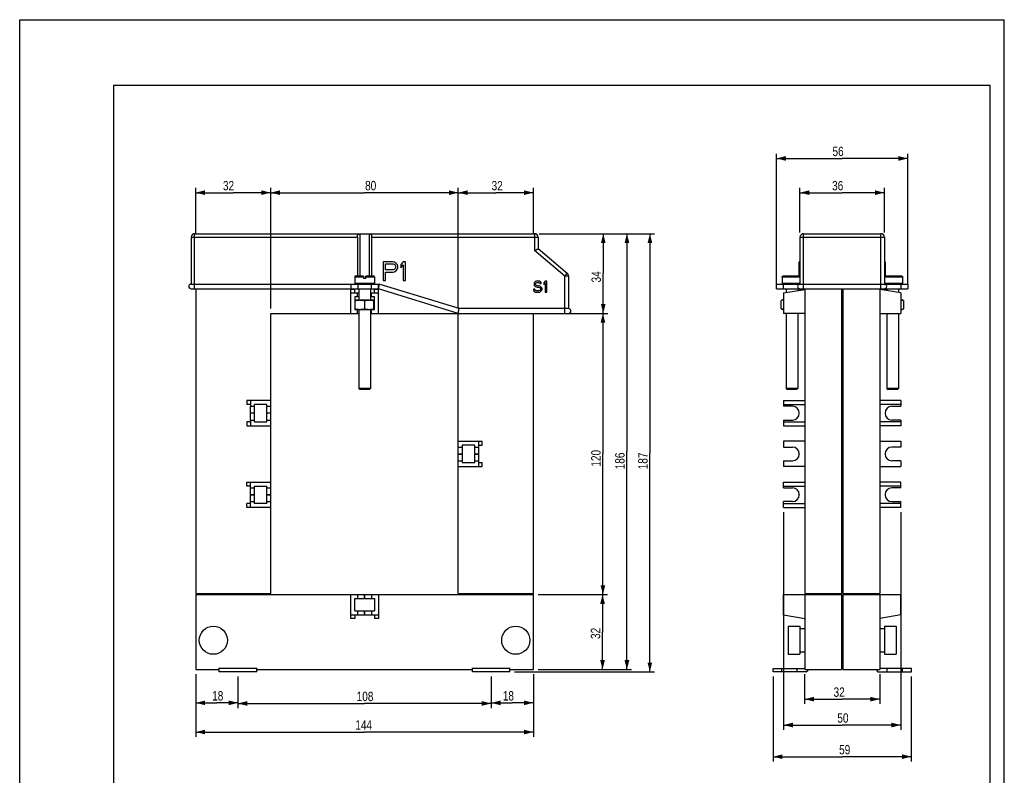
# Model space of a CAD drawing. Extents: x 0 to 210, y 0 to 297.
# Tile 5 of 5: x 0 to 210, y 136 to 297. Entities that reach past the tile are written whole.
import ezdxf

# ---------------------------------------------------------------- set-up
doc = ezdxf.new("R2010")
doc.units = 0
doc.header["$LTSCALE"] = 19.36
doc.header["$MEASUREMENT"] = 0
doc.layers.get('0').update_dxf_attribs({"linetype": 'CONTINUOUS'})
doc.styles.get("Standard").update_dxf_attribs({"font": 'txt', "width": 0.8})
doc.dimstyles.new('DIMSTYLE_1', dxfattribs={"dimtxt": 2, "dimasz": 2, "dimexe": 0.18, "dimexo": 0.0625, "dimgap": 0.09, "dimtad": 1, "dimlfac": 2, "dimtxsty": 'STANDARD', "dimcen": 0.09, "dimazin": 3, "dimtp": 0.01, "dimtm": 0.01, "dimtfac": 1, "dimtofl": 0, "dimtmove": 0, "dimatfit": 3, "dimtolj": 1})

# ---------------------------------------------------------------- blocks, each defined once
blk = doc.blocks.new('*D0')
at = {"color": 2, "linetype": 'CONTINUOUS'}
for p, q in [((37.55, 251.34), (37.55, 261.09)), ((53.55, 235.34), (53.55, 261.09)), ((37.55, 260.09), (45.55, 260.09)), ((53.55, 260.09), (45.55, 260.09))]:
    blk.add_line(p, q, dxfattribs=at)
for points in [[(39.55, 260.59), (37.55, 260.09), (39.55, 259.59)], [(51.55, 259.59), (53.55, 260.09), (51.55, 260.59)]]:
    blk.add_solid(points, dxfattribs=at)
at = {"color": 2, "linetype": 'CONTINUOUS', "width": 0.8}
blk.add_text('32', height=2, dxfattribs=at).set_placement((43.35, 260.59))
blk = doc.blocks.new('*D1')
at = {"color": 2, "linetype": 'CONTINUOUS'}
for p, q in [((53.55, 235.34), (53.55, 261.09)), ((93.55, 235.34), (93.55, 261.09)), ((53.55, 260.09), (73.55, 260.09)), ((93.55, 260.09), (73.55, 260.09))]:
    blk.add_line(p, q, dxfattribs=at)
for points in [[(55.55, 260.59), (53.55, 260.09), (55.55, 259.59)], [(91.55, 259.59), (93.55, 260.09), (91.55, 260.59)]]:
    blk.add_solid(points, dxfattribs=at)
at = {"color": 2, "linetype": 'CONTINUOUS', "width": 0.8}
blk.add_text('80', height=2, dxfattribs=at).set_placement((73.67, 260.59))
blk = doc.blocks.new('*D2')
at = {"color": 2, "linetype": 'CONTINUOUS'}
for p, q in [((93.55, 235.34), (93.55, 261.09)), ((109.55, 251.34), (109.55, 261.09)), ((93.55, 260.09), (101.55, 260.09)), ((109.55, 260.09), (101.55, 260.09))]:
    blk.add_line(p, q, dxfattribs=at)
for points in [[(95.55, 260.59), (93.55, 260.09), (95.55, 259.59)], [(107.55, 259.59), (109.55, 260.09), (107.55, 260.59)]]:
    blk.add_solid(points, dxfattribs=at)
at = {"color": 2, "linetype": 'CONTINUOUS', "width": 0.8}
blk.add_text('32', height=2, dxfattribs=at).set_placement((100.65, 260.59))
blk = doc.blocks.new('*D3')
at = {"color": 2, "linetype": 'CONTINUOUS'}
for p, q in [((161.42, 240.59), (161.42, 268.39)), ((161.42, 267.39), (175.42, 267.39)), ((189.42, 267.39), (175.42, 267.39)), ((189.42, 240.59), (189.42, 268.39))]:
    blk.add_line(p, q, dxfattribs=at)
for points in [[(163.42, 267.89), (161.42, 267.39), (163.42, 266.89)], [(187.42, 266.89), (189.42, 267.39), (187.42, 267.89)]]:
    blk.add_solid(points, dxfattribs=at)
at = {"color": 2, "linetype": 'CONTINUOUS', "width": 0.8}
blk.add_text('56', height=2, dxfattribs=at).set_placement((173.35, 267.89))
blk = doc.blocks.new('*D4')
at = {"color": 2, "linetype": 'CONTINUOUS'}
for p, q in [((166.42, 251.59), (166.42, 261.09)), ((184.42, 251.59), (184.42, 261.09)), ((166.42, 260.09), (175.42, 260.09)), ((184.42, 260.09), (175.42, 260.09))]:
    blk.add_line(p, q, dxfattribs=at)
for points in [[(168.42, 260.59), (166.42, 260.09), (168.42, 259.59)], [(182.42, 259.59), (184.42, 260.09), (182.42, 260.59)]]:
    blk.add_solid(points, dxfattribs=at)
at = {"color": 2, "linetype": 'CONTINUOUS', "width": 0.8}
blk.add_text('36', height=2, dxfattribs=at).set_placement((173.27, 260.59))
blk = doc.blocks.new('*D5')
at = {"color": 2, "linetype": 'CONTINUOUS'}
for p, q in [((162.92, 191.94), (162.92, 145.5)), ((187.92, 191.94), (187.92, 145.5)), ((162.92, 146.5), (175.42, 146.5)), ((187.92, 146.5), (175.42, 146.5))]:
    blk.add_line(p, q, dxfattribs=at)
for points in [[(164.92, 147), (162.92, 146.5), (164.92, 146)], [(185.92, 146), (187.92, 146.5), (185.92, 147)]]:
    blk.add_solid(points, dxfattribs=at)
at = {"color": 2, "linetype": 'CONTINUOUS', "width": 0.8}
blk.add_text('50', height=2, dxfattribs=at).set_placement((174.39, 147))
blk = doc.blocks.new('*D6')
at = {"color": 2, "linetype": 'CONTINUOUS'}
for p, q in [((167.42, 157.34), (167.42, 151.02)), ((183.42, 157.34), (183.42, 151.02)), ((167.42, 152.02), (175.42, 152.02)), ((183.42, 152.02), (175.42, 152.02))]:
    blk.add_line(p, q, dxfattribs=at)
for points in [[(169.42, 152.52), (167.42, 152.02), (169.42, 151.52)], [(181.42, 151.52), (183.42, 152.02), (181.42, 152.52)]]:
    blk.add_solid(points, dxfattribs=at)
at = {"color": 2, "linetype": 'CONTINUOUS', "width": 0.8}
blk.add_text('32', height=2, dxfattribs=at).set_placement((173.59, 152.52))
blk = doc.blocks.new('*D8')
at = {"color": 2, "linetype": 'CONTINUOUS'}
for p, q in [((46.55, 156.84), (46.55, 150.1)), ((100.55, 156.84), (100.55, 150.1)), ((46.55, 151.1), (73.55, 151.1)), ((100.55, 151.1), (73.55, 151.1))]:
    blk.add_line(p, q, dxfattribs=at)
for points in [[(48.55, 151.6), (46.55, 151.1), (48.55, 150.6)], [(98.55, 150.6), (100.55, 151.1), (98.55, 151.6)]]:
    blk.add_solid(points, dxfattribs=at)
at = {"color": 2, "linetype": 'CONTINUOUS', "width": 0.8}
blk.add_text('108', height=2, dxfattribs=at).set_placement((71.87, 151.6))
blk = doc.blocks.new('*D9')
at = {"color": 2, "linetype": 'CONTINUOUS'}
for p, q in [((37.55, 157.34), (37.55, 144)), ((109.55, 157.34), (109.55, 144)), ((37.55, 145), (73.55, 145)), ((109.55, 145), (73.55, 145))]:
    blk.add_line(p, q, dxfattribs=at)
for points in [[(39.55, 145.5), (37.55, 145), (39.55, 144.5)], [(107.55, 144.5), (109.55, 145), (107.55, 145.5)]]:
    blk.add_solid(points, dxfattribs=at)
at = {"color": 2, "linetype": 'CONTINUOUS', "width": 0.8}
blk.add_text('144', height=2, dxfattribs=at).set_placement((71.59, 145.5))
blk = doc.blocks.new('*D10')
at = {"color": 2, "linetype": 'CONTINUOUS'}
for p, q in [((100.55, 156.84), (100.55, 150.23)), ((109.55, 157.34), (109.55, 150.23)), ((100.55, 151.23), (105.05, 151.23)), ((109.55, 151.23), (105.05, 151.23))]:
    blk.add_line(p, q, dxfattribs=at)
for points in [[(102.55, 151.73), (100.55, 151.23), (102.55, 150.73)], [(107.55, 150.73), (109.55, 151.23), (107.55, 151.73)]]:
    blk.add_solid(points, dxfattribs=at)
at = {"color": 2, "linetype": 'CONTINUOUS', "width": 0.8}
blk.add_text('18', height=2, dxfattribs=at).set_placement((103.03, 151.73))
blk = doc.blocks.new('*D11')
at = {"color": 2, "linetype": 'CONTINUOUS'}
for p, q in [((37.55, 157.34), (37.55, 150.23)), ((46.55, 156.84), (46.55, 150.23)), ((37.55, 151.23), (42.05, 151.23)), ((46.55, 151.23), (42.05, 151.23))]:
    blk.add_line(p, q, dxfattribs=at)
for points in [[(39.55, 151.73), (37.55, 151.23), (39.55, 150.73)], [(44.55, 150.73), (46.55, 151.23), (44.55, 151.73)]]:
    blk.add_solid(points, dxfattribs=at)
at = {"color": 2, "linetype": 'CONTINUOUS', "width": 0.8}
blk.add_text('18', height=2, dxfattribs=at).set_placement((41.05, 151.73))
blk = doc.blocks.new('*D12')
at = {"color": 2, "linetype": 'CONTINUOUS'}
for p, q in [((160.67, 156.84), (160.67, 138.74)), ((190.17, 156.84), (190.17, 138.74)), ((160.67, 139.74), (175.42, 139.74)), ((190.17, 139.74), (175.42, 139.74))]:
    blk.add_line(p, q, dxfattribs=at)
for points in [[(162.67, 140.24), (160.67, 139.74), (162.67, 139.24)], [(188.17, 139.24), (190.17, 139.74), (188.17, 140.24)]]:
    blk.add_solid(points, dxfattribs=at)
at = {"color": 2, "linetype": 'CONTINUOUS', "width": 0.8}
blk.add_text('59', height=2, dxfattribs=at).set_placement((174.77, 140.24))
blk = doc.blocks.new('*D13')
at = {"color": 2, "linetype": 'CONTINUOUS'}
for p, q in [((110.8, 251.34), (125.46, 251.34)), ((124.46, 251.34), (124.46, 242.84)), ((124.46, 234.34), (124.46, 242.84)), ((117.3, 234.34), (125.46, 234.34))]:
    blk.add_line(p, q, dxfattribs=at)
for points in [[(124.96, 249.34), (124.46, 251.34), (123.96, 249.34)], [(123.96, 236.34), (124.46, 234.34), (124.96, 236.34)]]:
    blk.add_solid(points, dxfattribs=at)
at = {"color": 2, "linetype": 'CONTINUOUS', "width": 0.8}
blk.add_text('34', height=2, rotation=90, dxfattribs=at).set_placement((123.96, 240.93))
blk = doc.blocks.new('*D14')
at = {"color": 2, "linetype": 'CONTINUOUS'}
for p, q in [((94.55, 234.34), (125.39, 234.34)), ((124.39, 234.34), (124.39, 204.34)), ((124.39, 174.34), (124.39, 204.34)), ((110.55, 174.34), (125.39, 174.34))]:
    blk.add_line(p, q, dxfattribs=at)
for points in [[(124.89, 232.34), (124.39, 234.34), (123.89, 232.34)], [(123.89, 176.34), (124.39, 174.34), (124.89, 176.34)]]:
    blk.add_solid(points, dxfattribs=at)
at = {"color": 2, "linetype": 'CONTINUOUS', "width": 0.8}
blk.add_text('120', height=2, rotation=90, dxfattribs=at).set_placement((123.89, 201.63))
blk = doc.blocks.new('*D15')
at = {"color": 2, "linetype": 'CONTINUOUS'}
for p, q in [((110.55, 174.34), (125.31, 174.34)), ((124.31, 174.34), (124.31, 166.34)), ((124.31, 158.34), (124.31, 166.34)), ((110.55, 158.34), (125.31, 158.34))]:
    blk.add_line(p, q, dxfattribs=at)
for points in [[(124.81, 172.34), (124.31, 174.34), (123.81, 172.34)], [(123.81, 160.34), (124.31, 158.34), (124.81, 160.34)]]:
    blk.add_solid(points, dxfattribs=at)
at = {"color": 2, "linetype": 'CONTINUOUS', "width": 0.8}
blk.add_text('32', height=2, rotation=90, dxfattribs=at).set_placement((123.81, 164.86))
blk = doc.blocks.new('*D16')
at = {"color": 2, "linetype": 'CONTINUOUS'}
for p, q in [((110.8, 251.34), (130.51, 251.34)), ((129.51, 251.34), (129.51, 204.84)), ((129.51, 158.34), (129.51, 204.84)), ((110.55, 158.34), (130.51, 158.34))]:
    blk.add_line(p, q, dxfattribs=at)
for points in [[(130.01, 249.34), (129.51, 251.34), (129.01, 249.34)], [(129.01, 160.34), (129.51, 158.34), (130.01, 160.34)]]:
    blk.add_solid(points, dxfattribs=at)
at = {"color": 2, "linetype": 'CONTINUOUS', "width": 0.8}
blk.add_text('186', height=2, rotation=90, dxfattribs=at).set_placement((129.01, 201.07))
blk = doc.blocks.new('*D17')
at = {"color": 2, "linetype": 'CONTINUOUS'}
for p, q in [((110.8, 251.34), (135.41, 251.34)), ((134.41, 251.34), (134.41, 204.59)), ((134.41, 157.84), (134.41, 204.59)), ((105.55, 157.84), (135.41, 157.84))]:
    blk.add_line(p, q, dxfattribs=at)
for points in [[(134.91, 249.34), (134.41, 251.34), (133.91, 249.34)], [(133.91, 159.84), (134.41, 157.84), (134.91, 159.84)]]:
    blk.add_solid(points, dxfattribs=at)
at = {"color": 2, "linetype": 'CONTINUOUS', "width": 0.8}
blk.add_text('187', height=2, rotation=90, dxfattribs=at).set_placement((133.91, 201.07))

msp = doc.modelspace()

# ---------------------------------------------------------------- linework, layer by layer
at = {"color": 7, "linetype": 'CONTINUOUS'}
for p, q in [((0, 0), (0, 297)), ((0, 297), (210, 297)), ((210, 0), (210, 297)), ((20, 283), (20, 3)), ((20, 283), (207, 283)), ((207, 3), (207, 283)), ((36.5525, 250.589), (36.5525, 240.589)), ((36.5525, 250.589), (72.0525, 250.589)), ((37.3025, 239.589), (37.3025, 251.339)), ((37.3025, 251.339), (109.8025, 251.339)), ((72.0525, 250.589), (72.0525, 242.289)), ((72.5525, 251.2961), (72.5525, 242.289)), ((72.5525, 251.2961), (74.5525, 251.2961)), ((74.5525, 251.2961), (74.5525, 242.289)), ((75.0525, 250.589), (75.0525, 242.289)), ((75.0525, 250.589), (110.5525, 250.589)), ((109.8025, 251.339), (109.8025, 247.7393)), ((110.5525, 250.589), (110.5525, 248.089)), ((166.4209, 250.589), (166.4209, 240.589)), ((166.4209, 250.589), (184.4209, 250.589)), ((167.1709, 239.589), (167.1709, 251.339)), ((167.1709, 251.339), (183.6709, 251.339)), ((183.6709, 239.589), (183.6709, 251.339)), ((184.4209, 250.589), (184.4209, 240.589)), ((116.7846, 242.8596), (110.5525, 248.089)), ((116.3025, 242.2851), (109.8025, 247.7393)), ((77.5525, 245.339), (77.5525, 241.339)), ((79.5525, 245.339), (77.5525, 245.339)), ((78.0525, 243.6369), (78.0525, 244.9135)), ((78.0525, 244.9135), (79.6358, 244.9135)), ((79.6358, 243.6369), (78.0525, 243.6369)), ((79.9691, 245.2539), (79.5525, 245.339)), ((79.6358, 244.9135), (79.8858, 244.8283)), ((79.8858, 243.722), (79.6358, 243.6369)), ((79.8858, 244.8283), (80.0525, 244.6581)), ((80.0525, 243.8922), (79.8858, 243.722)), ((80.3025, 244.9986), (79.9691, 245.2539)), ((80.0525, 244.6581), (80.1358, 244.4028)), ((80.1358, 244.1475), (80.0525, 243.8922)), ((80.1358, 244.4028), (80.1358, 244.1475)), ((80.5525, 244.6581), (80.3025, 244.9986)), ((80.3025, 243.4666), (80.5525, 243.8071)), ((80.6358, 244.4028), (80.5525, 244.6581)), ((80.5525, 243.8071), (80.6358, 244.0624)), ((80.6358, 244.0624), (80.6358, 244.4028)), ((81.8025, 245.339), (81.3025, 244.7432)), ((81.3025, 244.7432), (81.3025, 244.0624)), ((81.3025, 244.0624), (81.8025, 244.6581)), ((82.3025, 245.339), (81.8025, 245.339)), ((81.8025, 244.6581), (81.8025, 241.339)), ((82.3025, 241.339), (82.3025, 245.339)), ((166.2709, 242.289), (166.2709, 245.339)), ((166.4209, 245.339), (166.2709, 245.339)), ((166.4209, 245.2539), (166.2709, 245.2539)), ((166.4209, 245.0837), (166.2709, 245.0837)), ((166.4209, 244.7432), (166.2709, 244.7432)), ((166.4209, 244.4028), (166.2709, 244.4028)), ((166.4209, 244.2326), (166.2709, 244.2326)), ((166.4209, 243.8922), (166.2709, 243.8922)), ((166.4209, 243.6369), (166.2709, 243.6369)), ((184.4209, 245.339), (184.5709, 245.339)), ((184.5709, 245.339), (184.5709, 242.289)), ((71.465, 242.1465), (71.465, 240.7315)), ((71.465, 242.1465), (73.3025, 242.1465)), ((73.3025, 242.289), (71.6075, 242.289)), ((73.3025, 242.289), (73.3025, 241.789)), ((73.8025, 241.789), (73.3025, 241.789)), ((73.8025, 241.789), (73.8025, 242.289)), ((75.4975, 242.289), (73.8025, 242.289)), ((73.8025, 242.1465), (75.64, 242.1465)), ((75.64, 242.1465), (75.64, 240.7315)), ((78.0525, 241.339), (78.0525, 243.1262)), ((78.0525, 243.1262), (79.5525, 243.1262)), ((79.5525, 243.1262), (79.9691, 243.2113)), ((79.9691, 243.2113), (80.3025, 243.4666)), ((116.3025, 242.2851), (116.7846, 242.8596)), ((117.0525, 242.2851), (116.3025, 242.2851)), ((116.3025, 234.339), (116.3025, 242.2851)), ((117.0525, 242.2851), (117.0525, 235.339)), ((162.6237, 241.789), (162.6237, 240.7315)), ((162.6387, 241.789), (162.6237, 241.789)), ((162.6387, 242.1465), (162.6387, 241.789)), ((162.6387, 242.1465), (166.4209, 242.1465)), ((166.4209, 242.289), (162.7823, 242.289)), ((188.1449, 242.289), (184.4209, 242.289)), ((184.4209, 242.1465), (188.2885, 242.1465)), ((188.2885, 242.1465), (188.2885, 241.789)), ((188.3036, 241.789), (188.2885, 241.789)), ((188.3036, 241.789), (188.3036, 240.7315)), ((36.5525, 240.589), (76.7034, 240.589)), ((36.5525, 239.589), (76.5525, 239.589)), ((37.5525, 239.589), (37.5525, 174.589)), ((70.6025, 240.589), (70.6025, 239.589)), ((70.6025, 234.339), (70.6025, 239.439)), ((71.4525, 239.439), (70.6025, 239.439)), ((71.4525, 238.689), (71.4525, 239.439)), ((75.64, 240.7315), (71.465, 240.7315)), ((72.1025, 240.589), (72.1025, 239.589)), ((72.3025, 239.589), (72.3025, 237.189)), ((74.8025, 239.589), (74.8025, 237.189)), ((75.0025, 239.589), (75.0025, 240.589)), ((75.6525, 238.689), (75.6525, 239.439)), ((76.5025, 239.439), (75.6525, 239.439)), ((76.5025, 239.589), (76.5025, 240.589)), ((76.5025, 234.339), (76.5025, 239.439)), ((93.5525, 234.339), (76.5525, 239.589)), ((93.7034, 235.339), (76.7034, 240.589)), ((77.5525, 241.339), (78.0525, 241.339)), ((81.8025, 241.339), (82.3025, 241.339)), ((109.8525, 239.5028), (109.5525, 239.5028)), ((109.5525, 239.5028), (109.6025, 239.2986)), ((109.7525, 240.8815), (109.7025, 240.6773)), ((109.7025, 240.6773), (109.7025, 240.473)), ((109.7025, 240.473), (109.7525, 240.2688)), ((109.9525, 241.0858), (109.7525, 240.8815)), ((109.7525, 240.2688), (109.9525, 240.0645)), ((109.9025, 239.3496), (109.8525, 239.5028)), ((110.1525, 241.1879), (109.9525, 241.0858)), ((109.9525, 240.0645), (110.1525, 239.9624)), ((110.0025, 240.6262), (110.0525, 240.7794)), ((110.0025, 240.5241), (110.0025, 240.6262)), ((110.0525, 240.3709), (110.0025, 240.5241)), ((110.0525, 240.7794), (110.2025, 240.8815)), ((110.2025, 240.2688), (110.0525, 240.3709)), ((110.3525, 241.239), (110.1525, 241.1879)), ((110.1525, 239.9624), (110.3525, 239.9113)), ((110.2025, 240.8815), (110.3525, 240.9326)), ((110.3525, 240.2177), (110.2025, 240.2688)), ((110.6025, 241.239), (110.3525, 241.239)), ((110.3525, 240.9326), (110.6525, 240.9326)), ((110.6525, 240.2177), (110.3525, 240.2177)), ((110.3525, 239.9113), (110.6525, 239.9113)), ((110.8525, 241.1879), (110.6025, 241.239)), ((110.6525, 240.9326), (110.8025, 240.8815)), ((110.9025, 240.1666), (110.6525, 240.2177)), ((110.6525, 239.9113), (110.8525, 239.8603)), ((110.8025, 240.8815), (110.9025, 240.7794)), ((111.0525, 241.0347), (110.8525, 241.1879)), ((110.8525, 239.8603), (111.0025, 239.7581)), ((110.9025, 240.7794), (110.9525, 240.6773)), ((111.1025, 240.0645), (110.9025, 240.1666)), ((110.9525, 240.6773), (111.2525, 240.6773)), ((111.0025, 239.7581), (111.1025, 239.6049)), ((111.1025, 239.4517), (111.0025, 239.2986)), ((111.2025, 240.8305), (111.0525, 241.0347)), ((111.3025, 239.8603), (111.1025, 240.0645)), ((111.1025, 239.6049), (111.1025, 239.4517)), ((111.2525, 240.6773), (111.2025, 240.8305)), ((111.4025, 239.656), (111.3025, 239.8603)), ((111.3025, 239.1964), (111.4025, 239.4007)), ((111.4025, 239.4007), (111.4025, 239.656)), ((112.1025, 241.239), (111.8025, 240.8815)), ((111.8025, 240.8815), (111.8025, 240.473)), ((111.8025, 240.473), (112.1025, 240.8305)), ((112.4025, 241.239), (112.1025, 241.239)), ((112.1025, 240.8305), (112.1025, 238.839)), ((112.4025, 238.839), (112.4025, 241.239)), ((161.4209, 239.589), (161.4209, 240.589)), ((161.4209, 240.589), (189.4209, 240.589)), ((161.4209, 239.589), (189.4209, 239.589)), ((166.4209, 240.7315), (162.6237, 240.7315)), ((162.9209, 239.589), (162.9209, 240.589)), ((162.9209, 238.689), (167.4209, 239.439)), ((163.4612, 239.589), (163.4612, 238.779)), ((165.9612, 239.589), (165.9612, 239.1957)), ((166.4209, 239.589), (166.4209, 239.2723)), ((167.4209, 239.589), (167.4209, 174.589)), ((175.2959, 239.589), (175.2959, 174.589)), ((175.5459, 239.589), (175.5459, 174.589)), ((183.4209, 239.589), (183.4209, 174.589)), ((187.9209, 238.689), (183.4209, 239.439)), ((188.3036, 240.7315), (184.4209, 240.7315)), ((184.4209, 239.2723), (184.4209, 239.589)), ((184.9209, 239.189), (184.9209, 239.589)), ((184.9661, 239.589), (184.9661, 239.1815)), ((187.4661, 239.589), (187.4661, 238.7648)), ((187.9209, 240.589), (187.9209, 239.589)), ((189.4209, 240.589), (189.4209, 239.589)), ((70.6025, 238.689), (72.3025, 238.689)), ((71.4525, 237.839), (71.4525, 235.189)), ((72.3025, 237.839), (71.4525, 237.839)), ((72.0775, 237.839), (72.0775, 238.689)), ((74.8025, 238.689), (76.5025, 238.689)), ((75.6525, 237.839), (74.8025, 237.839)), ((75.0275, 237.839), (75.0275, 238.689)), ((75.6525, 235.189), (75.6525, 237.839)), ((109.6025, 239.2986), (109.7525, 239.0432)), ((109.7525, 239.0432), (110.0025, 238.89)), ((110.0525, 239.1964), (109.9025, 239.3496)), ((110.0025, 238.89), (110.2525, 238.839)), ((110.2525, 239.1454), (110.0525, 239.1964)), ((110.6525, 239.1454), (110.2525, 239.1454)), ((110.2525, 238.839), (110.6525, 238.839)), ((110.8525, 239.1964), (110.6525, 239.1454)), ((110.6525, 238.839), (110.9025, 238.89)), ((111.0025, 239.2986), (110.8525, 239.1964)), ((110.9025, 238.89), (111.1025, 238.9922)), ((111.1025, 238.9922), (111.3025, 239.1964)), ((112.1025, 238.839), (112.4025, 238.839)), ((162.9209, 238.689), (162.9209, 234.339)), ((187.9209, 238.689), (187.9209, 234.339)), ((71.5525, 235.189), (71.5525, 237.189)), ((71.5525, 237.189), (75.5525, 237.189)), ((73.5525, 237.0764), (73.5525, 235.3016)), ((75.5525, 235.189), (75.5525, 237.189)), ((117.0525, 235.339), (93.7034, 235.339)), ((162.7112, 237.189), (162.4018, 237.0764)), ((162.4018, 235.3016), (162.4018, 237.0764)), ((162.4018, 235.3016), (162.7112, 235.189)), ((162.9209, 237.189), (162.7112, 237.189)), ((175.2959, 235.339), (175.5459, 235.339)), ((187.9209, 237.189), (188.2161, 237.189)), ((188.5255, 237.0764), (188.2161, 237.189)), ((188.2161, 235.189), (188.5255, 235.3016)), ((188.5255, 237.0764), (188.5255, 235.3016)), ((53.5525, 174.589), (53.5525, 234.339)), ((53.5525, 234.339), (72.3025, 234.339)), ((71.4525, 235.189), (75.6525, 235.189)), ((72.0775, 234.339), (72.0775, 235.189)), ((72.3025, 235.189), (72.3025, 218.314)), ((74.8025, 235.189), (74.8025, 218.314)), ((74.8025, 234.339), (117.0525, 234.339)), ((75.0275, 234.339), (75.0275, 235.189)), ((93.5525, 174.589), (93.5525, 234.339)), ((109.5525, 174.589), (109.5525, 234.339)), ((162.9209, 235.189), (162.7112, 235.189)), ((167.4209, 234.339), (162.9209, 234.339)), ((163.4612, 234.339), (163.4612, 218.314)), ((165.9612, 234.339), (165.9612, 218.314)), ((175.2959, 234.339), (175.5459, 234.339)), ((183.4209, 234.339), (187.9209, 234.339)), ((184.9661, 234.339), (184.9661, 218.314)), ((187.4661, 234.339), (187.4661, 218.314)), ((187.9209, 235.189), (188.2161, 235.189)), ((72.3025, 218.314), (72.5525, 218.064)), ((74.8025, 218.314), (72.3025, 218.314)), ((74.5525, 218.064), (72.5525, 218.064)), ((74.8025, 218.314), (74.5525, 218.064)), ((163.4612, 218.314), (163.7112, 218.064)), ((165.9612, 218.314), (163.4612, 218.314)), ((165.7112, 218.064), (163.7112, 218.064)), ((165.9612, 218.314), (165.7112, 218.064)), ((187.4661, 218.314), (184.9661, 218.314)), ((184.9661, 218.314), (185.2161, 218.064)), ((187.2161, 218.064), (185.2161, 218.064)), ((187.4661, 218.314), (187.2161, 218.064)), ((48.4525, 215.739), (48.4525, 214.889)), ((53.5525, 215.739), (48.4525, 215.739)), ((49.2025, 214.889), (48.4525, 214.889)), ((49.2025, 215.739), (49.2025, 214.889)), ((49.2041, 214.889), (49.2046, 214.514)), ((49.2046, 211.564), (49.2046, 214.514)), ((49.2046, 214.514), (50.0525, 214.514)), ((50.0525, 211.189), (50.0525, 214.889)), ((52.7025, 214.889), (50.0525, 214.889)), ((52.7025, 211.189), (52.7025, 214.889)), ((52.7025, 214.514), (53.5525, 214.514)), ((162.9208, 214.889), (167.4209, 214.889)), ((162.9209, 215.739), (162.9209, 214.514)), ((162.9209, 215.739), (167.4209, 215.739)), ((164.8209, 214.514), (162.9209, 214.514)), ((187.9209, 215.739), (183.4209, 215.739)), ((187.9211, 214.889), (183.4209, 214.889)), ((186.0209, 214.514), (187.9209, 214.514)), ((187.9209, 215.739), (187.9209, 214.514)), ((50.0525, 213.064), (49.2046, 213.064)), ((50.0525, 213.014), (49.2046, 213.014)), ((53.5525, 213.064), (52.7025, 213.064)), ((53.5525, 213.014), (52.7025, 213.014)), ((166.2709, 213.014), (166.2709, 213.064)), ((184.5709, 213.014), (184.5709, 213.064)), ((48.4525, 211.189), (48.4525, 210.339)), ((49.2025, 211.189), (48.4525, 211.189)), ((48.4525, 210.339), (53.5525, 210.339)), ((49.2025, 211.189), (49.2025, 210.339)), ((49.2046, 211.564), (49.2041, 211.189)), ((49.2046, 211.564), (50.0525, 211.564)), ((50.0525, 211.189), (52.7025, 211.189)), ((52.7025, 211.564), (53.5525, 211.564)), ((162.9208, 211.189), (167.4209, 211.189)), ((162.9209, 211.564), (162.9209, 210.339)), ((162.9209, 211.564), (164.8209, 211.564)), ((162.9209, 210.339), (167.4209, 210.339)), ((187.9211, 211.189), (183.4209, 211.189)), ((187.9209, 210.339), (183.4209, 210.339)), ((187.9209, 211.564), (186.0209, 211.564)), ((187.9209, 211.564), (187.9209, 210.339)), ((93.5525, 207.039), (98.6525, 207.039)), ((93.5525, 205.814), (94.4025, 205.814)), ((97.0525, 206.189), (94.4025, 206.189)), ((94.4025, 206.189), (94.4025, 202.489)), ((97.0525, 202.489), (97.0525, 206.189)), ((97.0525, 205.814), (97.9025, 205.814)), ((97.9025, 201.639), (97.9025, 207.039)), ((97.9025, 206.189), (98.6525, 206.189)), ((98.6525, 206.189), (98.6525, 207.039)), ((162.9209, 207.039), (162.9209, 205.814)), ((167.4209, 207.039), (162.9209, 207.039)), ((162.9209, 205.814), (164.8209, 205.814)), ((183.4209, 207.039), (187.9209, 207.039)), ((187.9209, 205.814), (186.0209, 205.814)), ((187.9209, 207.039), (187.9209, 205.814)), ((93.5525, 204.364), (94.4025, 204.364)), ((93.5525, 204.314), (94.4025, 204.314)), ((97.0525, 204.364), (97.9025, 204.364)), ((97.0525, 204.314), (97.9025, 204.314)), ((166.2709, 204.364), (166.2709, 204.314)), ((184.5709, 204.364), (184.5709, 204.314)), ((93.5525, 202.864), (94.4025, 202.864)), ((93.5525, 201.639), (98.6525, 201.639)), ((94.4025, 202.489), (97.0525, 202.489)), ((97.0525, 202.864), (97.9025, 202.864)), ((97.9025, 202.489), (98.6525, 202.489)), ((98.6525, 201.639), (98.6525, 202.489)), ((162.9209, 202.864), (162.9209, 201.639)), ((162.9209, 202.864), (164.8209, 202.864)), ((167.4209, 201.639), (162.9209, 201.639)), ((183.4209, 201.639), (187.9209, 201.639)), ((187.9209, 202.864), (186.0209, 202.864)), ((187.9209, 202.864), (187.9209, 201.639)), ((48.4525, 197.489), (48.4525, 198.339)), ((48.4525, 198.339), (53.5525, 198.339)), ((49.2025, 197.489), (48.4525, 197.489)), ((49.2025, 197.489), (49.2025, 198.339)), ((49.2046, 197.114), (49.2041, 197.489)), ((50.0525, 193.789), (50.0525, 197.489)), ((50.0525, 197.489), (52.7025, 197.489)), ((52.7025, 193.789), (52.7025, 197.489)), ((162.9208, 197.489), (167.4209, 197.489)), ((162.9209, 197.114), (162.9209, 198.339)), ((162.9209, 198.339), (167.4209, 198.339)), ((187.9209, 198.339), (183.4209, 198.339)), ((187.9211, 197.489), (183.4209, 197.489)), ((187.9209, 197.114), (187.9209, 198.339)), ((49.2046, 194.164), (49.2046, 197.114)), ((49.2046, 197.114), (50.0525, 197.114)), ((49.2046, 195.664), (50.0525, 195.664)), ((49.2046, 195.614), (50.0525, 195.614)), ((52.7025, 197.114), (53.5525, 197.114)), ((52.7025, 195.664), (53.5525, 195.664)), ((52.7025, 195.614), (53.5525, 195.614)), ((162.9209, 197.114), (164.8209, 197.114)), ((166.2709, 195.664), (166.2709, 195.614)), ((184.5709, 195.664), (184.5709, 195.614)), ((187.9209, 197.114), (186.0209, 197.114)), ((48.4525, 192.939), (48.4525, 193.789)), ((49.2025, 193.789), (48.4525, 193.789)), ((49.2025, 192.939), (49.2025, 193.789)), ((49.2041, 193.789), (49.2046, 194.164)), ((49.2046, 194.164), (50.0525, 194.164)), ((52.7025, 193.789), (50.0525, 193.789)), ((52.7025, 194.164), (53.5525, 194.164)), ((162.9208, 193.789), (167.4209, 193.789)), ((162.9209, 192.939), (162.9209, 194.164)), ((164.8209, 194.164), (162.9209, 194.164)), ((187.9211, 193.789), (183.4209, 193.789)), ((186.0209, 194.164), (187.9209, 194.164)), ((187.9209, 192.939), (187.9209, 194.164)), ((53.5525, 192.939), (48.4525, 192.939)), ((162.9209, 192.939), (167.4209, 192.939)), ((187.9209, 192.939), (183.4209, 192.939)), ((37.5525, 174.589), (53.5525, 174.589)), ((37.5525, 174.339), (37.5525, 158.339)), ((37.5525, 174.339), (109.5525, 174.339)), ((70.6025, 169.239), (70.6025, 174.339)), ((72.0775, 174.339), (72.0775, 173.489)), ((73.5275, 173.489), (73.5275, 174.339)), ((73.5775, 173.489), (73.5775, 174.339)), ((75.0275, 174.339), (75.0275, 173.489)), ((76.5025, 174.339), (76.5025, 169.239)), ((93.5525, 174.589), (109.5525, 174.589)), ((109.5525, 158.339), (109.5525, 174.339)), ((162.9209, 174.339), (175.2959, 174.339)), ((162.9209, 169.989), (162.9209, 174.339)), ((167.4209, 174.589), (175.2959, 174.589)), ((167.4209, 174.339), (167.4209, 158.339)), ((175.2959, 174.339), (175.2959, 158.339)), ((175.5459, 174.589), (183.4209, 174.589)), ((175.5459, 174.339), (187.9209, 174.339)), ((175.5459, 174.339), (175.5459, 158.339)), ((183.4209, 174.339), (183.4209, 158.339)), ((187.9209, 169.989), (187.9209, 174.339)), ((71.4525, 173.489), (75.6525, 173.489)), ((71.4525, 170.839), (71.4525, 173.489)), ((75.6525, 173.489), (75.6525, 170.839)), ((71.4525, 170.839), (75.6525, 170.839)), ((72.0775, 170.839), (72.0775, 169.989)), ((73.5275, 169.989), (73.5275, 170.839)), ((73.5775, 169.989), (73.5775, 170.839)), ((75.0275, 170.839), (75.0275, 169.989)), ((70.6025, 169.989), (76.5025, 169.989)), ((71.4525, 169.239), (70.6025, 169.239)), ((71.4525, 169.989), (71.4525, 169.239)), ((75.6525, 169.989), (75.6525, 169.239)), ((76.5025, 169.239), (75.6525, 169.239)), ((162.9209, 169.989), (167.4209, 169.239)), ((187.9209, 169.989), (183.4209, 169.239)), ((163.9209, 167.589), (166.4209, 167.589)), ((163.9209, 167.5885), (163.9209, 161.5894)), ((166.4209, 167.5885), (166.4209, 161.5894)), ((166.4209, 167.064), (167.4209, 167.064)), ((183.4209, 167.064), (184.4209, 167.064)), ((184.4209, 167.589), (186.9209, 167.589)), ((184.4209, 167.5885), (184.4209, 161.5894)), ((186.9209, 167.5885), (186.9209, 161.5894)), ((166.4209, 162.114), (167.4209, 162.114)), ((183.4209, 162.114), (184.4209, 162.114)), ((163.9209, 161.589), (166.4209, 161.589)), ((184.4209, 161.589), (186.9209, 161.589)), ((37.5525, 158.339), (42.5525, 158.339)), ((42.5525, 157.839), (42.5525, 158.714)), ((50.5525, 158.589), (42.5525, 158.589)), ((50.5525, 157.839), (42.5525, 157.839)), ((50.5525, 157.839), (50.5525, 158.714)), ((50.5525, 158.339), (96.5525, 158.339)), ((96.5525, 157.839), (96.5525, 158.714)), ((104.5525, 158.589), (96.5525, 158.589)), ((104.5525, 157.839), (96.5525, 157.839)), ((104.5525, 157.839), (104.5525, 158.714)), ((104.5525, 158.339), (109.5525, 158.339)), ((160.6709, 158.589), (167.2766, 158.589)), ((160.6709, 157.839), (160.6709, 158.589)), ((167.7096, 157.839), (160.6709, 157.839)), ((162.5459, 157.839), (162.5459, 158.589)), ((165.7959, 157.839), (165.7959, 158.589)), ((167.4209, 158.339), (175.2959, 158.339)), ((168.1426, 158.339), (167.9261, 157.964)), ((175.5459, 158.339), (183.4209, 158.339)), ((182.6993, 158.339), (182.9158, 157.964)), ((183.1323, 157.839), (190.1709, 157.839)), ((190.1709, 158.589), (183.5653, 158.589)), ((185.0459, 157.839), (185.0459, 158.589)), ((188.2959, 157.839), (188.2959, 158.589)), ((190.1709, 157.839), (190.1709, 158.589))]:
    msp.add_line(p, q, dxfattribs=at)
for centre in [(41.3025, 164.589), (105.8025, 164.589)]:
    msp.add_circle(centre, 3, dxfattribs=at)
for centre, radius, start, end in [((37.3025, 250.589), 0.75, 90, 180), ((109.8025, 250.589), 0.75, 0, 90), ((167.1709, 250.589), 0.75, 90, 180), ((183.6709, 250.589), 0.75, 0, 90), ((71.6075, 242.1465), 0.1425, 90, 180), ((75.4975, 242.1465), 0.1425, 0, 90), ((116.3025, 242.2851), 0.75, 0, 50), ((36.5525, 240.089), 0.5, 90, 270), ((71.6075, 240.7315), 0.1425, 180, 270), ((75.4975, 240.7315), 0.1425, 270, 360), ((162.7662, 240.7315), 0.1425, 180, 270), ((166.4209, 240.089), 0.5, 90, 270), ((184.4209, 240.089), 0.5, 270, 90), ((188.1611, 240.7315), 0.1425, 270, 360), ((117.0525, 234.839), 0.5, 270, 90), ((164.8209, 213.064), 1.45, 0, 90), ((186.0209, 213.064), 1.45, 90, 180), ((164.8209, 213.014), 1.45, 270, 360), ((186.0209, 213.014), 1.45, 180, 270), ((164.8209, 204.364), 1.45, 0, 90), ((186.0209, 204.364), 1.45, 90, 180), ((164.8209, 204.314), 1.45, 270, 360), ((186.0209, 204.314), 1.45, 180, 270), ((164.8209, 195.664), 1.45, 0, 90), ((164.8209, 195.614), 1.45, 270, 360), ((186.0209, 195.664), 1.45, 90, 180), ((186.0209, 195.614), 1.45, 180, 270), ((167.2766, 158.839), 0.25, 270, 305.30993), ((167.7096, 158.089), 0.25, 270, 330), ((183.1323, 158.089), 0.25, 210, 270), ((183.5653, 158.839), 0.25, 234.69007, 270)]:
    msp.add_arc(centre, radius, start, end, dxfattribs=at)
for points in [[(72.0525, 250.589), (72.054, 250.8272), (72.0719, 251.0226), (72.1275, 251.1597), (72.2311, 251.2431), (72.379, 251.2843), (72.5525, 251.2961)], [(74.5525, 251.2961), (74.727, 251.2842), (74.8749, 251.2426), (74.9775, 251.1597), (75.0328, 251.0239), (75.0509, 250.8286), (75.0525, 250.589)], [(109.8025, 247.7393), (110.0226, 247.8419), (110.2277, 247.9375), (110.3973, 248.0166), (110.5114, 248.0698), (110.5525, 248.089)], [(162.6387, 242.1465), (162.6457, 242.1904), (162.6661, 242.2301), (162.6977, 242.2616), (162.7379, 242.282), (162.7823, 242.289)], [(188.1449, 242.289), (188.1894, 242.282), (188.2296, 242.2616), (188.2612, 242.2301), (188.2816, 242.1904), (188.2885, 242.1465)], [(76.5525, 239.589), (76.5539, 239.5987), (76.5583, 239.6274), (76.5653, 239.674)], [(76.5653, 239.674), (76.5747, 239.7364)], [(76.5747, 239.7364), (76.5862, 239.8122), (76.5992, 239.8984), (76.6133, 239.9918), (76.6279, 240.089)], [(76.6279, 240.089), (76.6426, 240.1862), (76.6567, 240.2796), (76.6697, 240.3659), (76.6811, 240.4417), (76.6906, 240.5041), (76.6976, 240.5506), (76.7019, 240.5793), (76.7034, 240.589)], [(71.5525, 237.0764), (71.7566, 237.1158), (71.9574, 237.1472), (72.1557, 237.1701), (72.3537, 237.1842), (72.5525, 237.189)], [(71.5525, 235.3016), (71.7566, 235.2622), (71.9574, 235.2308)], [(71.9574, 235.2308), (72.1557, 235.2078)], [(72.1557, 235.2078), (72.3537, 235.1938), (72.5525, 235.189)], [(72.5525, 237.189), (72.7512, 237.1842), (72.9493, 237.1701), (73.1476, 237.1472), (73.3483, 237.1158), (73.5525, 237.0764)], [(72.5525, 235.189), (72.7512, 235.1938), (72.9493, 235.2078), (73.1476, 235.2308), (73.3483, 235.2622), (73.5525, 235.3016)], [(73.5525, 237.0764), (73.7566, 237.1158), (73.9574, 237.1472), (74.1557, 237.1701), (74.3537, 237.1842), (74.5525, 237.189)], [(73.5525, 235.3016), (73.7566, 235.2622), (73.9574, 235.2308), (74.1557, 235.2078), (74.3537, 235.1938), (74.5525, 235.189)], [(74.5525, 237.189), (74.7512, 237.1842), (74.9493, 237.1701), (75.1476, 237.1472), (75.3483, 237.1158), (75.5525, 237.0764)], [(74.5525, 235.189), (74.7512, 235.1938), (74.9493, 235.2078)], [(74.9493, 235.2078), (75.1476, 235.2308)], [(75.1476, 235.2308), (75.3483, 235.2622), (75.5525, 235.3016)], [(93.6279, 234.839), (93.6426, 234.9362), (93.6567, 235.0296), (93.6697, 235.1159), (93.6811, 235.1917), (93.6906, 235.2541), (93.6976, 235.3006), (93.7019, 235.3293), (93.7034, 235.339)], [(162.9209, 237.1877), (162.8644, 237.1842), (162.7501, 237.1701), (162.6356, 237.1472), (162.5197, 237.1158), (162.4018, 237.0764)], [(162.9209, 235.1902), (162.8644, 235.1938), (162.7501, 235.2078), (162.6356, 235.2308), (162.5197, 235.2622), (162.4018, 235.3016)], [(187.9209, 237.1887), (187.9481, 237.189)], [(187.9481, 237.189), (188.0629, 237.1842), (188.1772, 237.1701), (188.2917, 237.1472), (188.4076, 237.1158), (188.5255, 237.0764)], [(187.9481, 235.189), (188.0629, 235.1938), (188.1772, 235.2078), (188.2917, 235.2308), (188.4076, 235.2622), (188.5255, 235.3016)], [(93.5525, 234.339), (93.5539, 234.3487), (93.5583, 234.3774), (93.5653, 234.424), (93.5747, 234.4864), (93.5862, 234.5622), (93.5992, 234.6484), (93.6133, 234.7418), (93.6279, 234.839)], [(187.9209, 235.1893), (187.9481, 235.189)]]:
    msp.add_spline(points, degree=3, dxfattribs=at)

# ---------------------------------------------------------------- dimensions: what is measured, and where the dimension line sits
at = {"color": 2, "linetype": 'CONTINUOUS'}
for base, p1, p2, picture, middle in [((189.4209, 267.3887), (161.4209, 240.589), (189.4209, 240.589), '*D3', (174.9514, 268.8887)), ((93.5525, 260.0893), (53.5525, 235.339), (93.5525, 235.339), '*D1', (75.2694, 261.5893)), ((109.5525, 260.0893), (93.5525, 235.339), (109.5525, 251.339), '*D2', (102.2464, 261.5893)), ((184.4209, 260.0893), (166.4209, 251.589), (184.4209, 251.589), '*D4', (174.8723, 261.5893)), ((187.9209, 146.4955), (162.9209, 191.939), (187.9209, 191.939), '*D5', (175.9948, 147.9955)), ((46.5525, 151.2252), (37.5525, 157.339), (46.5525, 156.839), '*D11', (42.6544, 152.7252)), ((190.1709, 139.7388), (160.6709, 156.839), (190.1709, 156.839), '*D12', (176.3702, 141.2388)), ((183.4209, 152.0195), (167.4209, 157.339), (183.4209, 157.339), '*D6', (175.1903, 153.5195))]:
    dim = msp.add_linear_dim(base=base, p1=p1, p2=p2, dimstyle='DIMSTYLE_1', dxfattribs=at)
    dim.commit()
    dim.dimension.update_dxf_attribs({"geometry": picture, "text_midpoint": middle, "dimtype": 160})
for base, p1, p2, angle, picture, middle in [((37.5525, 260.0893), (53.5525, 235.339), (37.5525, 251.339), 180, '*D0', (44.955, 261.5893)), ((134.4096, 157.839), (110.8025, 251.339), (105.5525, 157.839), 270, '*D17', (132.9096, 203.4692)), ((129.5104, 158.339), (110.8025, 251.339), (110.5525, 158.339), 270, '*D16', (128.0104, 203.4692)), ((124.4578, 234.339), (110.8025, 251.339), (117.3025, 234.339), 270, '*D13', (122.9578, 242.5286)), ((124.3903, 174.339), (94.5525, 234.339), (110.5525, 174.339), 270, '*D14', (122.8903, 204.0274)), ((124.3079, 158.339), (110.5525, 174.339), (110.5525, 158.339), 270, '*D15', (122.8079, 166.4646)), ((37.5525, 144.9967), (109.5525, 157.339), (37.5525, 157.339), 180, '*D9', (73.9913, 146.4967)), ((46.5525, 151.1002), (100.5525, 156.839), (46.5525, 156.839), 180, '*D8', (74.2691, 152.6002)), ((100.5525, 151.2252), (109.5525, 157.339), (100.5525, 156.839), 180, '*D10', (104.6342, 152.7252))]:
    dim = msp.add_linear_dim(base=base, p1=p1, p2=p2, angle=angle, dimstyle='DIMSTYLE_1', dxfattribs=at)
    dim.commit()
    dim.dimension.update_dxf_attribs({"geometry": picture, "text_midpoint": middle, "dimtype": 160})

doc.saveas('drawing.dxf')
